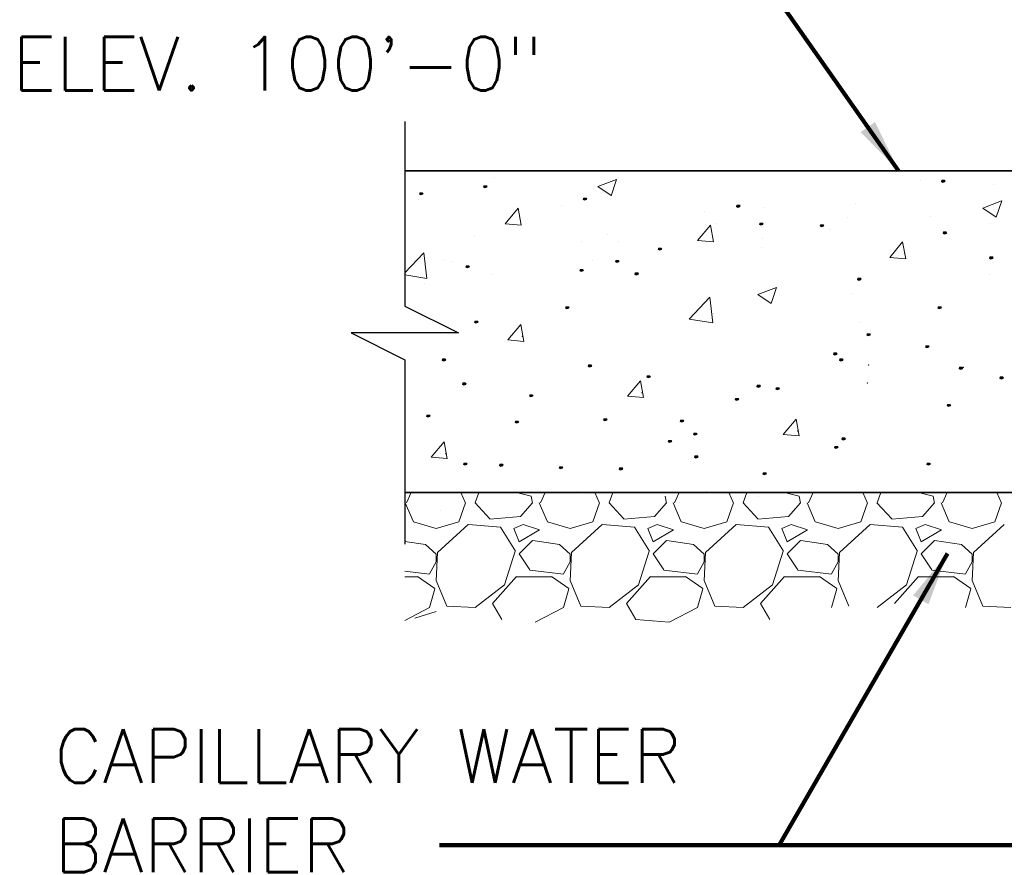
# Model space of a CAD drawing. Extents: x 155 to 606, y 184 to 461.
# Tile 11 of 28: x 340 to 376, y 187 to 219. Entities that reach past the tile are written whole.
import ezdxf

# ---------------------------------------------------------------- set-up
doc = ezdxf.new("R2010")
doc.units = 0
doc.header["$LTSCALE"] = 0.63
doc.header["$MEASUREMENT"] = 0
for name, color, linetype, lineweight in [('od37a204$0$A-Anno-Patt', 152, 'Continuous', 18), ('od37a204$0$A-Anno-Text', 53, 'Continuous', 25), ('od37a204$0$S-Anno-Brkl', 3, 'Continuous', 25), ('od37a204$0$S-Sect-Conc', 6, 'Continuous', 35)]:
    doc.layers.add(name, color=color, linetype=linetype, lineweight=lineweight)
doc.styles.add('od37a204$0$NOTES', font='romans.shx')
doc.dimstyles.new('od37a204$0$EARCH', dxfattribs={"dimtxt": 0.125, "dimasz": 0.125, "dimexe": 0.0625, "dimexo": 0.0625, "dimgap": 0.0625, "dimtad": 1, "dimdec": 4, "dimzin": 3, "dimdsep": 46, "dimlunit": 4, "dimtxsty": 'od37a204$0$NOTES', "dimcen": 0, "dimclrd": 256, "dimclre": 256, "dimadec": 0, "dimazin": 0, "dimtfac": 0.75, "dimtdec": 4, "dimtmove": 1, "dimatfit": 3, "dimfxl": 0, "dimfrac": 1, "dimtolj": 1, "dimtzin": 3, "dimlwd": 18, "dimlwe": 18, "dimarcsym": 0})

msp = doc.modelspace()

# ---------------------------------------------------------------- linework, layer by layer
at = {"layer": 'od37a204$0$A-Anno-Patt'}
for p, q in [((357.39124, 212.65101), (357.39124, 212.65101)), ((361.23491, 212.30626), (361.93509, 212.57504)), ((361.73245, 211.97037), (361.93522, 212.57466)), ((373.27342, 212.52604), (373.27342, 212.52604)), ((375.99098, 212.37061), (375.99098, 212.37061)), ((361.23491, 212.30626), (361.73233, 211.97074)), ((354.54399, 211.82575), (354.54399, 211.82575)), ((370.85662, 211.6665), (370.85662, 211.6665)), ((375.6062, 211.50538), (376.30638, 211.77416)), ((376.10375, 211.16948), (376.30651, 211.77377)), ((357.78234, 210.92495), (358.26443, 211.49949)), ((358.38018, 210.87228), (358.26456, 211.49911)), ((359.88221, 211.6002), (359.88221, 211.6002)), ((365.22044, 211.37465), (365.22044, 211.37465)), ((367.44156, 211.52499), (367.44156, 211.52499)), ((375.6062, 211.50538), (376.10362, 211.16987)), ((357.78234, 210.92495), (358.38006, 210.87266)), ((365.66275, 210.91674), (365.66275, 210.91674)), ((370.55866, 211.1491), (370.55866, 211.1491)), ((373.65748, 211.19472), (373.65748, 211.19472)), ((375.89689, 210.92355), (375.89689, 210.92355)), ((364.95494, 210.29743), (365.43703, 210.87196)), ((365.55278, 210.24476), (365.43716, 210.87158)), ((369.87016, 210.69611), (369.87016, 210.69611)), ((356.65247, 210.4825), (356.65247, 210.4825)), ((360.61168, 210.27655), (360.61168, 210.27655)), ((361.6097, 210.52394), (361.6097, 210.52394)), ((361.99069, 210.25695), (361.99069, 210.25695)), ((364.95494, 210.29743), (365.55266, 210.24514)), ((367.36676, 210.36653), (367.36676, 210.36653)), ((372.12754, 209.66991), (372.60963, 210.24444)), ((372.72539, 209.61723), (372.60976, 210.24406)), ((354.03338, 209.09177), (354.74595, 209.83442)), ((354.85655, 208.8844), (354.74607, 209.83409)), ((367.32892, 210.0314), (367.32892, 210.0314)), ((372.66714, 209.80585), (372.66714, 209.80585)), ((355.47731, 209.57245), (355.47731, 209.57245)), ((355.77784, 209.52289), (355.77784, 209.52289)), ((361.05126, 209.53508), (361.05126, 209.53508)), ((372.12754, 209.66991), (372.72526, 209.61762)), ((354.03338, 209.01237), (354.85643, 208.88472)), ((354.76054, 208.70689), (354.76054, 208.70689)), ((357.26394, 209.03647), (357.26394, 209.03647)), ((375.86938, 209.04167), (375.86938, 209.04167)), ((367.20398, 208.28007), (367.90416, 208.54885)), ((367.70152, 207.94418), (367.90428, 208.54847)), ((370.73502, 208.33756), (370.73502, 208.33756)), ((364.63947, 207.36746), (365.41836, 208.17923)), ((365.52896, 207.2292), (365.41848, 208.1789)), ((367.20398, 208.28007), (367.7014, 207.94456)), ((365.54115, 207.5878), (365.54115, 207.5878)), ((364.63947, 207.36746), (365.52884, 207.22953)), ((371.02678, 207.2506), (371.02678, 207.2506)), ((357.88117, 206.58841), (358.36326, 207.16294)), ((358.47901, 206.53573), (358.36339, 207.16255)), ((357.88117, 206.58841), (358.47889, 206.53611)), ((362.34712, 204.48941), (362.82921, 205.06394)), ((362.94496, 204.43673), (362.82933, 205.06356)), ((362.34712, 204.48941), (362.94484, 204.43712)), ((368.15285, 203.06031), (368.63494, 203.63484)), ((368.75069, 203.00763), (368.63507, 203.63445)), ((368.15285, 203.06031), (368.75057, 203.00801)), ((355.02297, 202.21178), (355.50506, 202.78631)), ((355.62081, 202.1591), (355.50518, 202.78592)), ((355.02297, 202.21178), (355.62068, 202.15948)), ((354.10372, 200.50562), (354.27027, 200.89424)), ((356.12575, 200.89424), (356.30529, 200.50523)), ((356.65468, 200.50684), (356.79996, 200.89424)), ((358.75473, 200.75694), (358.20552, 200.89424)), ((358.80522, 200.50429), (358.75522, 200.75429)), ((359.1037, 200.50561), (359.27025, 200.89424)), ((360.49008, 200.94761), (360.49008, 200.94761)), ((361.12575, 200.89424), (361.30529, 200.50523)), ((361.65468, 200.50685), (361.79995, 200.89424)), ((363.80522, 200.50428), (363.75522, 200.75428)), ((364.10368, 200.50561), (364.27024, 200.89424)), ((365.29795, 200.92992), (365.29795, 200.92992)), ((366.12574, 200.89424), (366.30529, 200.50522)), ((366.6218, 200.95606), (366.6218, 200.95606)), ((366.65467, 200.50685), (366.79994, 200.89424)), ((367.23946, 200.75199), (367.23946, 200.75199)), ((368.75472, 200.75695), (368.20556, 200.89424)), ((368.80522, 200.50426), (368.75522, 200.75426)), ((369.10366, 200.5056), (369.27022, 200.89424)), ((371.12574, 200.89424), (371.30529, 200.50521)), ((371.65467, 200.50686), (371.79993, 200.89424)), ((373.75472, 200.75695), (373.20558, 200.89424)), ((373.80522, 200.50424), (373.75522, 200.75424)), ((374.10364, 200.50559), (374.2702, 200.89424)), ((376.12573, 200.89424), (376.30529, 200.5052)), ((354.05319, 200.50663), (354.35319, 199.80664)), ((355.35572, 200.24351), (355.35572, 200.24351)), ((356.05394, 199.80786), (356.30394, 200.50786)), ((357.20438, 199.91199), (356.65439, 200.51199)), ((358.80439, 200.50743), (358.35439, 200.00743)), ((359.05317, 200.50664), (359.35317, 199.80664)), ((361.05392, 199.80788), (361.30392, 200.50788)), ((362.20438, 199.91204), (361.65438, 200.51204)), ((363.80438, 200.50745), (363.35438, 200.00745)), ((364.05315, 200.50665), (364.35315, 199.80665)), ((366.05391, 199.8079), (366.30391, 200.5079)), ((367.20437, 199.91209), (366.65437, 200.51209)), ((368.80437, 200.50747), (368.35437, 200.00747)), ((369.05313, 200.50665), (369.35313, 199.80665)), ((371.05389, 199.80792), (371.30389, 200.50792)), ((372.20436, 199.91214), (371.65436, 200.51213)), ((373.80436, 200.50749), (373.35436, 200.00749)), ((374.05311, 200.50666), (374.35311, 199.80666)), ((376.05388, 199.80794), (376.30388, 200.50794)), ((358.35475, 200.00616), (357.20475, 199.90617)), ((363.35475, 200.00616), (362.20475, 199.90616)), ((368.35476, 200.00615), (367.20476, 199.90615)), ((373.35476, 200.00615), (372.20476, 199.90615)), ((354.35424, 199.80529), (355.20424, 199.55529)), ((355.20531, 199.55569), (356.05531, 199.80569)), ((356.40465, 199.70575), (355.25465, 198.65576)), ((357.60547, 199.60528), (356.40547, 199.70528)), ((358.15992, 198.70732), (357.60992, 199.60732)), ((358.10423, 199.55599), (358.30423, 199.056)), ((358.4552, 199.70634), (358.1052, 199.55634)), ((358.30542, 199.05631), (359.05543, 199.50632)), ((359.05569, 199.50649), (358.45569, 199.70649)), ((359.35424, 199.80529), (360.20424, 199.55529)), ((360.20531, 199.55569), (361.05531, 199.80569)), ((361.40464, 199.70575), (360.25464, 198.65575)), ((362.60547, 199.60529), (361.40547, 199.70529)), ((363.15997, 198.70733), (362.60997, 199.60733)), ((363.10422, 199.55599), (363.30422, 199.05599)), ((363.4552, 199.70635), (363.1052, 199.55635)), ((363.30543, 199.05632), (364.05543, 199.50632)), ((364.05569, 199.50649), (363.45569, 199.70649)), ((364.35423, 199.80529), (365.20423, 199.55529)), ((365.2053, 199.5557), (366.0553, 199.8057)), ((366.40463, 199.70575), (365.25463, 198.65575)), ((367.60547, 199.60529), (366.40547, 199.70529)), ((368.16001, 198.70734), (367.61001, 199.60734)), ((368.10421, 199.55599), (368.30421, 199.05599)), ((368.4552, 199.70636), (368.1052, 199.55636)), ((368.30544, 199.05632), (369.05544, 199.50632)), ((369.0557, 199.5065), (368.4557, 199.7065)), ((369.35423, 199.80528), (370.20423, 199.55529)), ((370.2053, 199.5557), (371.0553, 199.8057)), ((371.40462, 199.70574), (370.25462, 198.65575)), ((372.60547, 199.60529), (371.40547, 199.70529)), ((373.16005, 198.70735), (372.61005, 199.60735)), ((373.1042, 199.55599), (373.3042, 199.05599)), ((373.45521, 199.70637), (373.1052, 199.55637)), ((373.30545, 199.05632), (374.05545, 199.50632)), ((374.0557, 199.5065), (373.4557, 199.7065)), ((374.35423, 199.80528), (375.20422, 199.55528)), ((375.2053, 199.5557), (376.05529, 199.8057)), ((376.40461, 199.70574), (375.25461, 198.65574)), ((354.05589, 199.49311), (354.03338, 199.50061)), ((354.03338, 199.4796), (354.05562, 199.49294)), ((354.80635, 198.95644), (354.03318, 199.07241)), ((355.20888, 198.60246), (354.80888, 198.95246)), ((358.80499, 199.10578), (358.30499, 198.60578)), ((359.80636, 198.95644), (358.80636, 199.10644)), ((360.20891, 198.60243), (359.80891, 198.95243)), ((363.80499, 199.10577), (363.30499, 198.60578)), ((364.80636, 198.95643), (363.80636, 199.10644)), ((365.20894, 198.60241), (364.80894, 198.9524)), ((368.80499, 199.10577), (368.30499, 198.60577)), ((369.80636, 198.95643), (368.80637, 199.10643)), ((370.20897, 198.60238), (369.80897, 198.95238)), ((373.80499, 199.10577), (373.30499, 198.60577)), ((374.80637, 198.95643), (373.80637, 199.10643)), ((375.209, 198.60235), (374.809, 198.95235)), ((355.25375, 198.65756), (355.20375, 197.60756)), ((355.20518, 198.30607), (355.20518, 198.60607)), ((357.75525, 197.45461), (358.15525, 198.70461)), ((358.30458, 198.6068), (358.70458, 198.0068)), ((360.25374, 198.65758), (360.20374, 197.60758)), ((360.20518, 198.30607), (360.20518, 198.60607)), ((362.75525, 197.45459), (363.15525, 198.70459)), ((363.30458, 198.60681), (363.70458, 198.00681)), ((365.25372, 198.65759), (365.20372, 197.60759)), ((365.20518, 198.30607), (365.20518, 198.60607)), ((367.75525, 197.45458), (368.15525, 198.70458)), ((368.30457, 198.60682), (368.70457, 198.00682)), ((370.25371, 198.65761), (370.20371, 197.60761)), ((370.20518, 198.30607), (370.20518, 198.60607)), ((372.75525, 197.45456), (373.15525, 198.70456)), ((373.30457, 198.60682), (373.70457, 198.00683)), ((375.25369, 198.65762), (375.20369, 197.60762)), ((375.20518, 198.30607), (375.20518, 198.60607)), ((354.95719, 197.85677), (355.20719, 198.30677)), ((359.95722, 197.85678), (360.20722, 198.30678)), ((364.95725, 197.85679), (365.20724, 198.30679)), ((369.95727, 197.8568), (370.20727, 198.3068)), ((374.9573, 197.85681), (375.2073, 198.30681)), ((354.03318, 197.96612), (354.95547, 197.85544)), ((354.03318, 197.75607), (354.50518, 197.75607)), ((354.50451, 197.75959), (355.15451, 197.30959)), ((357.30439, 196.75743), (358.20439, 197.75743)), ((358.20518, 197.75607), (359.50518, 197.75607)), ((358.70546, 198.00544), (359.95547, 197.85544)), ((359.50451, 197.75962), (360.15451, 197.30962)), ((362.30438, 196.75745), (363.20438, 197.75745)), ((363.20518, 197.75607), (364.50518, 197.75607)), ((363.70546, 198.00543), (364.95547, 197.85543)), ((364.5045, 197.75964), (365.1545, 197.30964)), ((367.30437, 196.75747), (368.20437, 197.75747)), ((368.20518, 197.75607), (369.50518, 197.75607)), ((368.70547, 198.00543), (369.95547, 197.85543)), ((369.5045, 197.75967), (370.1545, 197.30966)), ((372.30436, 196.75749), (373.20435, 197.75749)), ((373.20518, 197.75607), (374.50518, 197.75607)), ((373.70547, 198.00543), (374.95547, 197.85543)), ((374.50449, 197.75969), (375.15449, 197.30969)), ((355.15643, 197.30563), (354.95643, 196.60563)), ((355.20159, 197.61141), (355.60159, 196.66141)), ((356.65564, 196.60299), (357.75564, 197.45299)), ((360.15645, 197.30562), (359.95645, 196.60562)), ((360.20155, 197.61146), (360.60156, 196.66146)), ((361.65565, 196.60293), (362.75565, 197.45293)), ((365.15646, 197.30562), (364.95646, 196.60562)), ((365.20152, 197.61151), (365.60152, 196.66151)), ((366.65565, 196.60288), (367.75565, 197.45288)), ((370.15648, 197.30561), (369.95648, 196.60561)), ((370.20149, 197.61156), (370.60149, 196.66156)), ((371.65566, 196.60283), (372.75566, 197.45283)), ((375.15649, 197.3056), (374.95649, 196.60561)), ((375.20146, 197.61161), (375.60146, 196.66161)), ((354.9546, 196.60704), (354.03318, 196.12439)), ((355.60463, 196.65564), (356.65464, 196.60564)), ((357.65917, 196.15479), (357.30917, 196.75479)), ((359.95459, 196.60706), (358.90459, 196.05706)), ((360.60463, 196.65564), (361.65463, 196.60564)), ((362.6592, 196.15478), (362.3092, 196.75477)), ((364.95457, 196.60708), (363.90458, 196.05708)), ((365.60463, 196.65564), (366.65463, 196.60564)), ((367.65924, 196.15476), (367.30924, 196.75476)), ((375.60463, 196.65564), (376.65463, 196.60564)), ((354.40526, 196.20587), (355.20526, 196.45587)), ((363.90457, 196.05813), (362.65457, 196.15813))]:
    msp.add_line(p, q, dxfattribs=at)
at = {"layer": 'od37a204$0$A-Anno-Patt', "flags": 128}
for points in [[(374.07722, 212.51388), (374.14785, 212.51803), (374.16447, 212.48895), (374.12292, 212.47648), (374.07307, 212.48895), (374.098, 212.52634), (374.16863, 212.52219), (374.18109, 212.48895), (374.10631, 212.46402), (374.05645, 212.48895), (374.06891, 212.54296), (374.16447, 212.54296), (374.19356, 212.50557), (374.11046, 212.4931)], [(354.59919, 212.04853), (354.66982, 212.05269), (354.68644, 212.0236), (354.64489, 212.01114), (354.59503, 212.0236), (354.61996, 212.061), (354.6906, 212.05684), (354.70306, 212.0236), (354.62827, 211.99867), (354.57841, 212.0236), (354.59088, 212.07761), (354.68644, 212.07761), (354.71552, 212.04022), (354.63243, 212.02776)], [(356.99239, 212.31444), (357.06303, 212.3186), (357.07965, 212.28951), (357.0381, 212.27705), (356.98824, 212.28951), (357.01317, 212.32691), (357.0838, 212.32275), (357.09627, 212.28951), (357.02148, 212.26458), (356.97162, 212.28951), (356.98408, 212.34353), (357.07965, 212.34353), (357.10873, 212.30613), (357.02563, 212.29367)], [(360.71516, 211.8491), (360.78579, 211.85325), (360.80241, 211.82417), (360.76086, 211.8117), (360.711, 211.82417), (360.73593, 211.86156), (360.80657, 211.85741), (360.81903, 211.82417), (360.74424, 211.79924), (360.69438, 211.82417), (360.70685, 211.87818), (360.80241, 211.87818), (360.83149, 211.84079), (360.7484, 211.82832)], [(366.43226, 211.58319), (366.50289, 211.58734), (366.51951, 211.55826), (366.47796, 211.54579), (366.4281, 211.55826), (366.45303, 211.59565), (366.52367, 211.5915), (366.53613, 211.55826), (366.46134, 211.53333), (366.41149, 211.55826), (366.42395, 211.61227), (366.51951, 211.61227), (366.5486, 211.57488), (366.4655, 211.56241)], [(367.29647, 210.91841), (367.36711, 210.92256), (367.38373, 210.89348), (367.34218, 210.88101), (367.29232, 210.89348), (367.31725, 210.93087), (367.38788, 210.92672), (367.40034, 210.89348), (367.32556, 210.86855), (367.2757, 210.89348), (367.28816, 210.94749), (367.38373, 210.94749), (367.41281, 210.9101), (367.32971, 210.89763)], [(369.55672, 210.85193), (369.62736, 210.85608), (369.64397, 210.827), (369.60243, 210.81453), (369.55257, 210.827), (369.5775, 210.86439), (369.64813, 210.86024), (369.66059, 210.827), (369.58581, 210.80207), (369.53595, 210.827), (369.54841, 210.88101), (369.64397, 210.88101), (369.67306, 210.84362), (369.58996, 210.83115)], [(374.1437, 210.58602), (374.21433, 210.59017), (374.23095, 210.56109), (374.1894, 210.54862), (374.13954, 210.56109), (374.16447, 210.59848), (374.23511, 210.59433), (374.24757, 210.56109), (374.17278, 210.53616), (374.12292, 210.56109), (374.13539, 210.6151), (374.23095, 210.6151), (374.26004, 210.57771), (374.17694, 210.56524)], [(363.50723, 209.98772), (363.57786, 209.99187), (363.59448, 209.96279), (363.55293, 209.95032), (363.50308, 209.96279), (363.52801, 210.00018), (363.59864, 209.99602), (363.6111, 209.96279), (363.53631, 209.93786), (363.48646, 209.96279), (363.49892, 210.0168), (363.59448, 210.0168), (363.62357, 209.97941), (363.54047, 209.96694)], [(361.91176, 209.52237), (361.98239, 209.52652), (361.99901, 209.49744), (361.95746, 209.48498), (361.90761, 209.49744), (361.93253, 209.53483), (362.00317, 209.53068), (362.01563, 209.49744), (361.94084, 209.47251), (361.89099, 209.49744), (361.90345, 209.55145), (361.99901, 209.55145), (362.0281, 209.51406), (361.945, 209.5016)], [(375.87213, 209.65533), (375.94276, 209.65948), (375.95938, 209.6304), (375.91783, 209.61793), (375.86797, 209.6304), (375.8929, 209.66779), (375.96353, 209.66364), (375.976, 209.6304), (375.90121, 209.60547), (375.85135, 209.6304), (375.86382, 209.68441), (375.95938, 209.68441), (375.98846, 209.64702), (375.90536, 209.63455)], [(356.32761, 209.32294), (356.39825, 209.32709), (356.41487, 209.29801), (356.37332, 209.28554), (356.32346, 209.29801), (356.34839, 209.3354), (356.41902, 209.33125), (356.43149, 209.29801), (356.3567, 209.27308), (356.30684, 209.29801), (356.3193, 209.35202), (356.41487, 209.35202), (356.44395, 209.31463), (356.36085, 209.30216)], [(360.5822, 209.18998), (360.65283, 209.19413), (360.66945, 209.16505), (360.62791, 209.15259), (360.57805, 209.16505), (360.60298, 209.20244), (360.67361, 209.19829), (360.68607, 209.16505), (360.61129, 209.14012), (360.56143, 209.16505), (360.57389, 209.21906), (360.66945, 209.21906), (360.69854, 209.18167), (360.61544, 209.16921)], [(362.64302, 209.05702), (362.71365, 209.06118), (362.73027, 209.03209), (362.68872, 209.01963), (362.63886, 209.03209), (362.66379, 209.06949), (362.73442, 209.06533), (362.74689, 209.03209), (362.6721, 209.00717), (362.62224, 209.03209), (362.63471, 209.08611), (362.73027, 209.08611), (362.75935, 209.04871), (362.67626, 209.03625)], [(370.95276, 208.85759), (371.02339, 208.86175), (371.04001, 208.83266), (370.99846, 208.8202), (370.9486, 208.83266), (370.97353, 208.87005), (371.04417, 208.8659), (371.05663, 208.83266), (370.98184, 208.80773), (370.93198, 208.83266), (370.94445, 208.88667), (371.04001, 208.88667), (371.0691, 208.84928), (370.986, 208.83682)], [(360.05038, 207.79394), (360.12101, 207.7981), (360.13763, 207.76901), (360.09608, 207.75655), (360.04622, 207.76901), (360.07115, 207.80641), (360.14179, 207.80225), (360.15425, 207.76901), (360.07946, 207.74408), (360.0296, 207.76901), (360.04207, 207.82303), (360.13763, 207.82303), (360.16672, 207.78563), (360.08362, 207.77317)], [(373.94427, 207.79394), (374.0149, 207.7981), (374.03152, 207.76901), (373.98997, 207.75655), (373.94011, 207.76901), (373.96504, 207.80641), (374.03567, 207.80225), (374.04814, 207.76901), (373.97335, 207.74408), (373.92349, 207.76901), (373.93596, 207.82303), (374.03152, 207.82303), (374.0606, 207.78563), (373.9775, 207.77317)], [(356.66, 207.26212), (356.73064, 207.26627), (356.74726, 207.23719), (356.70571, 207.22473), (356.65585, 207.23719), (356.68078, 207.27458), (356.75141, 207.27043), (356.76388, 207.23719), (356.68909, 207.21226), (356.63923, 207.23719), (356.65169, 207.2912), (356.74726, 207.2912), (356.77634, 207.25381), (356.69324, 207.24135)], [(371.29844, 206.78792), (371.36907, 206.79207), (371.38569, 206.76299), (371.34415, 206.75052), (371.29429, 206.76299), (371.31922, 206.80038), (371.38985, 206.79623), (371.40231, 206.76299), (371.32753, 206.73806), (371.27767, 206.76299), (371.29013, 206.817), (371.38569, 206.817), (371.41478, 206.77961), (371.33168, 206.76714)], [(373.48676, 206.34132), (373.55739, 206.34548), (373.57401, 206.31639), (373.53246, 206.30393), (373.4826, 206.31639), (373.50753, 206.35379), (373.57816, 206.34963), (373.59063, 206.31639), (373.51584, 206.29146), (373.46598, 206.31639), (373.47845, 206.37041), (373.57401, 206.37041), (373.60309, 206.33301), (373.52, 206.32055)], [(355.44433, 205.85007), (355.51496, 205.85422), (355.53158, 205.82514), (355.49003, 205.81267), (355.44017, 205.82514), (355.4651, 205.86253), (355.53574, 205.85838), (355.5482, 205.82514), (355.47341, 205.80021), (355.42355, 205.82514), (355.43602, 205.87915), (355.53158, 205.87915), (355.56066, 205.84176), (355.47757, 205.82929)], [(370.04798, 206.07336), (370.11861, 206.07752), (370.13523, 206.04844), (370.09368, 206.03597), (370.04382, 206.04844), (370.06875, 206.08583), (370.13938, 206.08167), (370.15185, 206.04844), (370.07706, 206.02351), (370.0272, 206.04844), (370.03967, 206.10245), (370.13523, 206.10245), (370.16431, 206.06505), (370.08122, 206.05259)], [(370.27127, 205.85007), (370.34191, 205.85422), (370.35853, 205.82514), (370.31698, 205.81267), (370.26712, 205.82514), (370.29205, 205.86253), (370.36268, 205.85838), (370.37515, 205.82514), (370.30036, 205.80021), (370.2505, 205.82514), (370.26296, 205.87915), (370.35853, 205.87915), (370.38761, 205.84176), (370.30451, 205.82929)], [(360.89278, 205.62677), (360.96342, 205.63092), (360.98004, 205.60184), (360.93849, 205.58938), (360.88863, 205.60184), (360.91356, 205.63923), (360.98419, 205.63508), (360.99666, 205.60184), (360.92187, 205.57691), (360.87201, 205.60184), (360.88447, 205.65585), (360.98004, 205.65585), (361.00912, 205.61846), (360.92602, 205.606)], [(374.73722, 205.53745), (374.80785, 205.54161), (374.82447, 205.51252), (374.78292, 205.50006), (374.73307, 205.51252), (374.758, 205.54992), (374.82863, 205.54576), (374.84109, 205.51252), (374.76631, 205.48759), (374.71645, 205.51252), (374.72891, 205.56653), (374.82447, 205.56653), (374.85356, 205.52914), (374.77046, 205.51668)], [(363.0811, 205.22483), (363.15173, 205.22899), (363.16835, 205.1999), (363.1268, 205.18744), (363.07694, 205.1999), (363.10187, 205.2373), (363.17251, 205.23314), (363.18497, 205.1999), (363.11018, 205.17498), (363.06032, 205.1999), (363.07279, 205.25392), (363.16835, 205.25392), (363.19743, 205.21652), (363.11434, 205.20406)], [(376.25564, 205.18017), (376.32628, 205.18433), (376.3429, 205.15525), (376.30135, 205.14278), (376.25149, 205.15525), (376.27642, 205.19264), (376.34705, 205.18848), (376.35952, 205.15525), (376.28473, 205.13032), (376.23487, 205.15525), (376.24733, 205.20926), (376.3429, 205.20926), (376.37198, 205.17186), (376.28888, 205.1594)], [(356.20354, 204.95688), (356.27417, 204.96103), (356.29079, 204.93195), (356.24924, 204.91948), (356.19938, 204.93195), (356.22431, 204.96934), (356.29495, 204.96519), (356.30741, 204.93195), (356.23262, 204.90702), (356.18276, 204.93195), (356.19523, 204.98596), (356.29079, 204.98596), (356.31988, 204.94857), (356.23678, 204.9361)], [(367.18977, 204.86756), (367.2604, 204.87171), (367.27702, 204.84263), (367.23547, 204.83016), (367.18562, 204.84263), (367.21054, 204.88002), (367.28118, 204.87587), (367.29364, 204.84263), (367.21885, 204.8177), (367.169, 204.84263), (367.18146, 204.89664), (367.27702, 204.89664), (367.30611, 204.85925), (367.22301, 204.84678)], [(367.90432, 204.77824), (367.97495, 204.78239), (367.99157, 204.75331), (367.95003, 204.74085), (367.90017, 204.75331), (367.9251, 204.7907), (367.99573, 204.78655), (368.00819, 204.75331), (367.93341, 204.72838), (367.88355, 204.75331), (367.89601, 204.80732), (367.99157, 204.80732), (368.02066, 204.76993), (367.93756, 204.75747)], [(358.70447, 204.51028), (358.7751, 204.51444), (358.79172, 204.48535), (358.75017, 204.47289), (358.70031, 204.48535), (358.72524, 204.52275), (358.79588, 204.51859), (358.80834, 204.48535), (358.73355, 204.46042), (358.6837, 204.48535), (358.69616, 204.53937), (358.79172, 204.53937), (358.82081, 204.50197), (358.73771, 204.48951)], [(366.3859, 204.3763), (366.45653, 204.38046), (366.47315, 204.35137), (366.4316, 204.33891), (366.38174, 204.35137), (366.40667, 204.38877), (366.47731, 204.38461), (366.48977, 204.35137), (366.41498, 204.32645), (366.36513, 204.35137), (366.37759, 204.40539), (366.47315, 204.40539), (366.50224, 204.36799), (366.41914, 204.35553)], [(374.29063, 204.15301), (374.36126, 204.15716), (374.37788, 204.12808), (374.33633, 204.11561), (374.28647, 204.12808), (374.3114, 204.16547), (374.38203, 204.16132), (374.3945, 204.12808), (374.31971, 204.10315), (374.26985, 204.12808), (374.28232, 204.18209), (374.37788, 204.18209), (374.40696, 204.1447), (374.32387, 204.13223)], [(354.86375, 203.75107), (354.93439, 203.75523), (354.95101, 203.72614), (354.90946, 203.71368), (354.8596, 203.72614), (354.88453, 203.76354), (354.95516, 203.75938), (354.96763, 203.72614), (354.89284, 203.70121), (354.84298, 203.72614), (354.85545, 203.78016), (354.95101, 203.78016), (354.98009, 203.74276), (354.89699, 203.7303)], [(358.16856, 203.52777), (358.23919, 203.53193), (358.25581, 203.50284), (358.21426, 203.49038), (358.1644, 203.50284), (358.18933, 203.54024), (358.25996, 203.53608), (358.27243, 203.50284), (358.19764, 203.47792), (358.14778, 203.50284), (358.16025, 203.55686), (358.25581, 203.55686), (358.28489, 203.51946), (358.2018, 203.507)], [(361.47336, 203.61709), (361.54399, 203.62125), (361.56061, 203.59216), (361.51906, 203.5797), (361.4692, 203.59216), (361.49413, 203.62956), (361.56476, 203.6254), (361.57723, 203.59216), (361.50244, 203.56723), (361.45258, 203.59216), (361.46505, 203.64618), (361.56061, 203.64618), (361.58969, 203.60878), (361.5066, 203.59632)], [(364.33156, 203.57243), (364.4022, 203.57659), (364.41882, 203.5475), (364.37727, 203.53504), (364.32741, 203.5475), (364.35234, 203.5849), (364.42297, 203.58074), (364.43544, 203.5475), (364.36065, 203.52258), (364.31079, 203.5475), (364.32325, 203.60152), (364.41882, 203.60152), (364.4479, 203.56412), (364.3648, 203.55166)], [(363.88497, 202.81322), (363.9556, 202.81738), (363.97222, 202.78829), (363.93067, 202.77583), (363.88081, 202.78829), (363.90574, 202.82569), (363.97638, 202.82153), (363.98884, 202.78829), (363.91405, 202.76336), (363.86419, 202.78829), (363.87666, 202.84231), (363.97222, 202.84231), (364.00131, 202.80491), (363.91821, 202.79245)], [(364.82282, 203.08118), (364.89345, 203.08533), (364.91007, 203.05625), (364.86852, 203.04379), (364.81866, 203.05625), (364.84359, 203.09364), (364.91423, 203.08949), (364.92669, 203.05625), (364.8519, 203.03132), (364.80204, 203.05625), (364.81451, 203.11026), (364.91007, 203.11026), (364.93915, 203.07287), (364.85606, 203.06041)], [(370.36059, 202.90254), (370.43123, 202.9067), (370.44785, 202.87761), (370.4063, 202.86515), (370.35644, 202.87761), (370.38137, 202.91501), (370.452, 202.91085), (370.46446, 202.87761), (370.38968, 202.85268), (370.33982, 202.87761), (370.35228, 202.93163), (370.44785, 202.93163), (370.47693, 202.89423), (370.39383, 202.88177)], [(370.09264, 202.58993), (370.16327, 202.59408), (370.17989, 202.565), (370.13834, 202.55253), (370.08848, 202.565), (370.11341, 202.60239), (370.18404, 202.59823), (370.19651, 202.565), (370.12172, 202.54007), (370.07186, 202.565), (370.08433, 202.61901), (370.17989, 202.61901), (370.20897, 202.58162), (370.12587, 202.56915)], [(364.86748, 202.23265), (364.93811, 202.2368), (364.95473, 202.20772), (364.91318, 202.19526), (364.86332, 202.20772), (364.88825, 202.24511), (364.95888, 202.24096), (364.97135, 202.20772), (364.89656, 202.18279), (364.8467, 202.20772), (364.85917, 202.26173), (364.95473, 202.26173), (364.98381, 202.22434), (364.90072, 202.21188)], [(356.2482, 201.96469), (356.31883, 201.96885), (356.33545, 201.93976), (356.2939, 201.9273), (356.24404, 201.93976), (356.26897, 201.97716), (356.33961, 201.973), (356.35207, 201.93976), (356.27728, 201.91483), (356.22742, 201.93976), (356.23989, 201.99378), (356.33545, 201.99378), (356.36454, 201.95638), (356.28144, 201.94392)], [(357.58798, 201.92003), (357.65862, 201.92419), (357.67524, 201.8951), (357.63369, 201.88264), (357.58383, 201.8951), (357.60876, 201.9325), (357.67939, 201.92834), (357.69185, 201.8951), (357.61707, 201.87017), (357.56721, 201.8951), (357.57967, 201.94912), (357.67524, 201.94912), (357.70432, 201.91172), (357.62122, 201.89926)], [(359.82096, 201.83071), (359.89159, 201.83487), (359.90821, 201.80578), (359.86666, 201.79332), (359.8168, 201.80578), (359.84173, 201.84318), (359.91236, 201.83902), (359.92483, 201.80578), (359.85004, 201.78086), (359.80018, 201.80578), (359.81265, 201.8598), (359.90821, 201.8598), (359.93729, 201.8224), (359.8542, 201.80994)], [(362.05393, 201.78605), (362.12456, 201.79021), (362.14118, 201.76113), (362.09963, 201.74866), (362.04978, 201.76113), (362.0747, 201.79852), (362.14534, 201.79436), (362.1578, 201.76113), (362.08301, 201.7362), (362.03316, 201.76113), (362.04562, 201.81514), (362.14118, 201.81514), (362.17027, 201.77774), (362.08717, 201.76528)], [(373.53142, 201.96469), (373.60205, 201.96885), (373.61867, 201.93976), (373.57712, 201.9273), (373.52726, 201.93976), (373.55219, 201.97716), (373.62282, 201.973), (373.63529, 201.93976), (373.5605, 201.91483), (373.51064, 201.93976), (373.52311, 201.99378), (373.61867, 201.99378), (373.64775, 201.95638), (373.56465, 201.94392)], [(367.41307, 201.60742), (367.4837, 201.61157), (367.50032, 201.58249), (367.45877, 201.57002), (367.40891, 201.58249), (367.43384, 201.61988), (367.50447, 201.61573), (367.51694, 201.58249), (367.44215, 201.55756), (367.39229, 201.58249), (367.40476, 201.6365), (367.50032, 201.6365), (367.5294, 201.59911), (367.44631, 201.58664)]]:
    msp.add_lwpolyline(points, dxfattribs=at)
at = {"layer": 'od37a204$0$A-Anno-Patt'}
for p in [(358.42077, 206.72435), (371.34392, 205.64959), (374.87202, 205.56027), (371.29926, 204.9797), (362.88671, 204.62535), (368.69245, 203.19625), (355.56256, 202.34772)]:
    msp.add_point(p, dxfattribs=at)
at = {"layer": 'od37a204$0$S-Anno-Brkl', "flags": 128}
msp.add_lwpolyline([(354.03338, 214.73886), (354.03338, 207.85188), (356.03338, 206.85188), (352.03338, 206.85188), (354.03338, 205.85188), (354.03338, 198.9649)], dxfattribs=at)
at = {"layer": 'od37a204$0$S-Sect-Conc'}
for p, q in [((380.44426, 212.89424), (354.03338, 212.89424)), ((380.44426, 200.89424), (354.03338, 200.89424))]:
    msp.add_line(p, q, dxfattribs=at)

# ---------------------------------------------------------------- texts
at = {"layer": 'od37a204$0$A-Anno-Text', "style": 'od37a204$0$NOTES'}
msp.add_text('ELEV. 100\'-0"', height=2, dxfattribs=at).set_placement((339.38845, 215.89424))
at = {"layer": 'od37a204$0$A-Anno-Text', "insert": (340.95366, 186.73754), "char_height": 2, "attachment_point": 7, "style": 'od37a204$0$NOTES'}
msp.add_mtext('CAPILLARY WATER\\PBARRIER', dxfattribs=at)

# ---------------------------------------------------------------- leaders
at = {"layer": 'od37a204$0$A-Anno-Text'}
for points in [[(372.46301, 212.89424), (354.37922, 238.63568)], [(399.18076, 202.73149), (380.68453, 187.73754), (355.32577, 187.73754)], [(374.28907, 198.62457), (368.00515, 187.73754), (355.32577, 187.73754)]]:
    msp.add_leader(points, dimstyle='od37a204$0$EARCH', override={"dimscale": 16, "dimgap": 0.0625, "dimtad": 0, "dimclrd": 0, "dimlwd": 65534}, dxfattribs=at)

doc.saveas('drawing.dxf')
